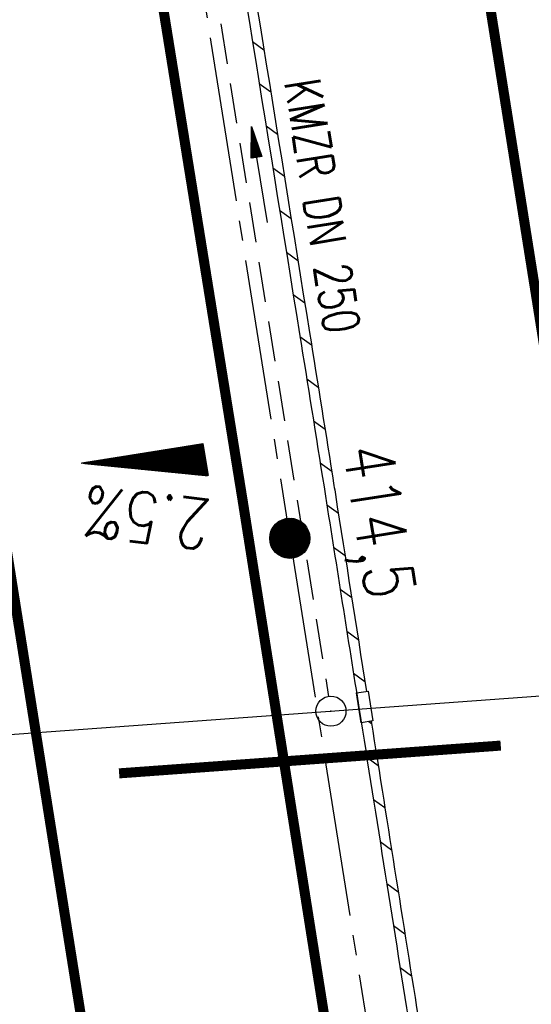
# Model space of a CAD drawing. Extents: x 447426 to 448116, y 440349 to 441552.
# Tile 38 of 96: x 447802 to 447828, y 440846 to 440895. Entities that reach past the tile are written whole.
import ezdxf
from ezdxf.enums import TextEntityAlignment as Align

# ---------------------------------------------------------------- set-up
doc = ezdxf.new("R2010")
doc.units = 0
doc.header["$LTSCALE"] = 2
doc.header["$MEASUREMENT"] = 0
for name, pattern in [('ACHSE', [5.5, 4, -0.5, 0.5, -0.5]), ('AUSGEZOGEN', [0]), ('GEMEINDE', [3.5, 2, -0.5, 0.5, -0.5]), ('GESTRICH-X2', [1.5, 1, -0.5])]:
    doc.linetypes.add(name, pattern=pattern)
doc.layers.get('0').update_dxf_attribs({"linetype": 'AUSGEZOGEN'})
for name, color, linetype in [('208-GEMEINGRZ', 7, 'GEMEINDE'), ('208-GRENZL-BAB', 7, 'AUSGEZOGEN'), ('ACHSETOP', 250, 'ACHSE'), ('FBRTOP', 250, 'AUSGEZOGEN'), ('GEF', 1, 'AUSGEZOGEN'), ('HEKT_B', 250, 'CONTINUOUS'), ('KANAL', 7, 'GESTRICH-X2'), ('PFEIL', 7, 'CONTINUOUS'), ('PFEILTOP', 200, 'AUSGEZOGEN'), ('SCHLITZRINNE', 200, 'AUSGEZOGEN'), ('SCHSYMBOL', 200, 'AUSGEZOGEN'), ('TEXTO', 4, 'CONTINUOUS')]:
    doc.layers.add(name, color=color, linetype=linetype)
doc.styles.add('ROMANS', font='romans.shx', dxfattribs={"width": 0.8})

# ---------------------------------------------------------------- blocks, each defined once
blk = doc.blocks.new('*X15')
at = {"color": 0}
for p, q in [((212.234, 257.394), (213.242, 258.402)), ((212.236, 257.466), (213.169, 258.4)), ((212.237, 257.326), (213.31, 258.399)), ((212.244, 257.262), (213.373, 258.392)), ((212.244, 257.545), (213.09, 258.391)), ((212.254, 257.202), (213.434, 258.381)), ((212.261, 257.633), (213.003, 258.375)), ((212.268, 257.145), (213.491, 258.368)), ((212.284, 257.09), (213.545, 258.351)), ((212.29, 257.732), (212.903, 258.346)), ((212.303, 257.038), (213.597, 258.333)), ((212.324, 256.988), (213.647, 258.312)), ((212.343, 257.856), (212.779, 258.293)), ((212.347, 256.941), (213.694, 258.288)), ((212.372, 256.895), (213.74, 258.263)), ((212.399, 256.852), (213.783, 258.236)), ((212.428, 256.81), (213.825, 258.207)), ((212.459, 256.77), (213.865, 258.176)), ((212.492, 256.732), (213.903, 258.143)), ((212.526, 256.696), (213.939, 258.109)), ((212.563, 256.662), (213.974, 258.073)), ((212.601, 256.629), (214.006, 258.035)), ((212.64, 256.598), (214.037, 257.995)), ((212.682, 256.569), (214.066, 257.953)), ((212.726, 256.542), (214.093, 257.91)), ((212.771, 256.517), (214.119, 257.864)), ((212.819, 256.493), (214.142, 257.817)), ((212.868, 256.472), (214.163, 257.767)), ((212.92, 256.454), (214.182, 257.715)), ((212.975, 256.437), (214.198, 257.661)), ((213.032, 256.424), (214.211, 257.603)), ((213.092, 256.414), (214.222, 257.543)), ((213.156, 256.407), (214.229, 257.479)), ((213.224, 256.404), (214.232, 257.412)), ((213.296, 256.406), (214.23, 257.339)), ((213.375, 256.414), (214.222, 257.26)), ((213.463, 256.43), (214.205, 257.173)), ((213.563, 256.46), (214.176, 257.073)), ((213.686, 256.512), (214.123, 256.949))]:
    blk.add_line(p, q, dxfattribs=at)
blk = doc.blocks.new('SRMAST2')
at = {"color": 0}
blk.add_circle((0, 0), 0.999, dxfattribs=at)
blk.add_point((0, 0), dxfattribs=at)
blk.add_blockref('*X15', (-213.233, -257.403))
blk = doc.blocks.new('*X13')
at = {"color": 0}
for p, q in [((725.827, 193.844), (727.436, 195.453)), ((725.827, 193.853), (727.427, 195.453)), ((725.827, 193.861), (727.418, 195.453)), ((725.827, 193.87), (727.409, 195.453)), ((725.827, 193.879), (727.401, 195.453)), ((725.827, 193.888), (727.392, 195.453)), ((725.827, 193.897), (727.383, 195.453)), ((725.827, 193.906), (727.374, 195.453)), ((725.827, 193.914), (727.365, 195.453)), ((725.827, 193.923), (727.356, 195.453)), ((725.827, 193.932), (727.347, 195.453)), ((725.827, 193.941), (727.339, 195.453)), ((725.827, 193.95), (727.33, 195.453)), ((725.827, 193.959), (727.321, 195.453)), ((725.827, 193.967), (727.312, 195.453)), ((725.827, 193.976), (727.303, 195.453)), ((725.827, 193.985), (727.294, 195.453)), ((725.827, 193.994), (727.286, 195.453)), ((725.827, 194.003), (727.277, 195.453)), ((725.827, 194.012), (727.268, 195.453)), ((725.827, 194.02), (727.259, 195.453)), ((725.827, 194.029), (727.25, 195.453)), ((725.827, 194.038), (727.241, 195.453)), ((725.827, 194.047), (727.233, 195.453)), ((725.827, 194.056), (727.224, 195.453)), ((725.827, 194.065), (727.215, 195.453)), ((725.827, 194.073), (727.206, 195.453)), ((725.827, 194.082), (727.197, 195.453)), ((725.827, 194.091), (727.188, 195.453)), ((725.827, 194.1), (727.18, 195.453)), ((725.827, 194.109), (727.171, 195.453)), ((725.827, 194.118), (727.162, 195.453)), ((725.827, 194.127), (727.153, 195.453)), ((725.827, 194.135), (727.144, 195.453)), ((725.827, 194.144), (727.135, 195.453)), ((725.827, 194.153), (727.127, 195.453)), ((725.827, 194.162), (727.118, 195.453)), ((725.827, 194.171), (727.109, 195.453)), ((725.827, 194.18), (727.1, 195.453)), ((725.827, 194.188), (727.091, 195.453)), ((725.827, 194.197), (727.082, 195.453)), ((725.827, 194.206), (727.073, 195.453)), ((725.827, 194.215), (727.065, 195.453)), ((725.827, 194.224), (727.056, 195.453)), ((725.827, 194.233), (727.047, 195.453)), ((725.827, 194.241), (727.038, 195.453)), ((725.827, 194.25), (727.029, 195.453)), ((725.827, 194.259), (727.02, 195.453)), ((725.827, 194.268), (727.012, 195.453)), ((725.827, 194.277), (727.003, 195.453)), ((725.827, 194.286), (726.994, 195.453)), ((725.827, 194.294), (726.985, 195.453)), ((725.827, 194.303), (726.976, 195.453)), ((725.827, 194.312), (726.967, 195.453)), ((725.827, 194.321), (726.959, 195.453)), ((725.827, 194.33), (726.95, 195.453)), ((725.827, 194.339), (726.941, 195.453)), ((725.827, 194.348), (726.932, 195.453)), ((725.827, 194.356), (726.923, 195.453)), ((725.827, 194.365), (726.914, 195.453)), ((725.827, 194.374), (726.906, 195.453)), ((725.827, 194.383), (726.897, 195.453)), ((725.827, 194.392), (726.888, 195.453)), ((725.827, 194.401), (726.879, 195.453)), ((725.827, 194.409), (726.87, 195.453)), ((725.827, 194.418), (726.861, 195.453)), ((725.827, 194.427), (726.853, 195.453)), ((725.827, 194.436), (726.844, 195.453)), ((725.827, 194.445), (726.835, 195.453)), ((725.827, 194.454), (726.826, 195.453)), ((725.827, 194.462), (726.817, 195.453)), ((725.827, 194.471), (726.808, 195.453)), ((725.827, 194.48), (726.799, 195.453)), ((725.827, 194.489), (726.791, 195.453)), ((725.827, 194.498), (726.782, 195.453)), ((725.827, 194.507), (726.773, 195.453)), ((725.827, 194.515), (726.764, 195.453)), ((725.827, 194.524), (726.755, 195.453)), ((725.827, 194.533), (726.746, 195.453)), ((725.827, 194.542), (726.738, 195.453)), ((725.827, 194.551), (726.729, 195.453)), ((725.827, 194.56), (726.72, 195.453)), ((725.827, 194.568), (726.711, 195.453)), ((725.827, 194.577), (726.702, 195.453)), ((725.827, 194.586), (726.693, 195.453)), ((725.827, 194.595), (726.685, 195.453)), ((725.827, 194.604), (726.676, 195.453)), ((725.827, 194.613), (726.667, 195.453)), ((725.827, 194.622), (726.658, 195.453)), ((725.827, 194.63), (726.649, 195.453)), ((725.827, 194.639), (726.64, 195.453)), ((725.827, 194.648), (726.632, 195.453)), ((725.827, 194.657), (726.623, 195.453)), ((725.827, 194.666), (726.614, 195.453)), ((725.827, 194.675), (726.605, 195.453)), ((725.827, 194.683), (726.596, 195.453)), ((725.827, 194.692), (726.587, 195.453)), ((725.827, 194.701), (726.579, 195.453)), ((725.827, 194.71), (726.57, 195.453)), ((725.827, 194.719), (726.561, 195.453)), ((725.827, 194.728), (726.552, 195.453)), ((725.827, 194.736), (726.543, 195.453)), ((725.827, 194.745), (726.534, 195.453)), ((725.827, 194.754), (726.525, 195.453)), ((725.827, 194.763), (726.517, 195.453)), ((725.827, 194.772), (726.508, 195.453)), ((725.827, 194.781), (726.499, 195.453)), ((725.827, 194.789), (726.49, 195.453)), ((725.827, 194.798), (726.481, 195.453)), ((725.827, 194.807), (726.472, 195.453)), ((725.827, 194.816), (726.464, 195.453)), ((725.827, 194.825), (726.455, 195.453)), ((725.827, 194.834), (726.446, 195.453)), ((725.827, 194.842), (726.437, 195.453)), ((725.827, 194.851), (726.428, 195.453)), ((725.827, 194.86), (726.419, 195.453)), ((725.827, 194.869), (726.411, 195.453)), ((725.827, 194.878), (726.402, 195.453)), ((725.827, 194.887), (726.393, 195.453)), ((725.827, 194.896), (726.384, 195.453)), ((725.827, 194.904), (726.375, 195.453)), ((725.827, 194.913), (726.366, 195.453)), ((725.827, 194.922), (726.358, 195.453)), ((725.827, 194.931), (726.349, 195.453)), ((725.827, 194.94), (726.34, 195.453)), ((725.827, 194.949), (726.331, 195.453)), ((725.827, 194.957), (726.322, 195.453)), ((725.827, 194.966), (726.313, 195.453)), ((725.827, 194.975), (726.305, 195.453)), ((725.827, 194.984), (726.296, 195.453)), ((725.827, 194.993), (726.287, 195.453)), ((725.827, 195.002), (726.278, 195.453)), ((725.827, 195.01), (726.269, 195.453)), ((725.827, 195.019), (726.26, 195.453)), ((725.827, 195.028), (726.251, 195.453)), ((725.827, 195.037), (726.243, 195.453)), ((725.827, 195.046), (726.234, 195.453)), ((725.827, 195.055), (726.225, 195.453)), ((725.827, 195.063), (726.216, 195.453)), ((725.827, 195.072), (726.207, 195.453)), ((725.827, 195.081), (726.198, 195.453)), ((725.827, 195.09), (726.19, 195.453)), ((725.827, 195.099), (726.181, 195.453)), ((725.827, 195.108), (726.172, 195.453)), ((725.827, 195.116), (726.163, 195.453)), ((725.827, 195.125), (726.154, 195.453)), ((725.827, 195.134), (726.145, 195.453)), ((725.827, 195.143), (726.137, 195.453)), ((725.827, 195.152), (726.128, 195.453)), ((725.827, 195.161), (726.119, 195.453)), ((725.827, 195.17), (726.11, 195.453)), ((725.827, 195.178), (726.101, 195.453)), ((725.827, 195.187), (726.092, 195.453)), ((725.827, 195.196), (726.084, 195.453)), ((725.827, 195.205), (726.075, 195.453)), ((725.827, 195.214), (726.066, 195.453)), ((725.827, 195.223), (726.057, 195.453)), ((725.827, 195.231), (726.048, 195.453)), ((725.827, 195.24), (726.039, 195.453)), ((725.827, 195.249), (726.031, 195.453)), ((725.827, 195.258), (726.022, 195.453)), ((725.827, 195.267), (726.013, 195.453)), ((725.827, 195.276), (726.004, 195.453)), ((725.827, 195.284), (725.995, 195.453)), ((725.827, 195.293), (725.986, 195.453)), ((725.827, 195.302), (725.977, 195.453)), ((725.827, 195.311), (725.969, 195.453)), ((725.827, 195.32), (725.96, 195.453)), ((725.827, 195.329), (725.951, 195.453)), ((725.827, 195.337), (725.942, 195.453)), ((725.827, 195.346), (725.933, 195.453)), ((725.827, 195.355), (725.924, 195.453)), ((725.827, 195.364), (725.916, 195.453)), ((725.827, 195.373), (725.907, 195.453)), ((725.827, 195.382), (725.898, 195.453)), ((725.827, 195.39), (725.889, 195.453)), ((725.827, 195.399), (725.88, 195.453)), ((725.827, 195.408), (725.871, 195.453)), ((725.827, 195.417), (725.863, 195.453)), ((725.827, 195.426), (725.854, 195.453)), ((725.827, 195.435), (725.845, 195.453)), ((725.827, 195.444), (725.836, 195.453)), ((725.827, 193.826), (727.433, 195.433)), ((725.827, 193.817), (727.43, 195.421)), ((725.827, 193.808), (727.427, 195.409)), ((725.827, 193.799), (727.424, 195.397)), ((725.827, 193.791), (727.421, 195.385)), ((725.827, 193.782), (727.418, 195.373)), ((725.827, 193.773), (727.414, 195.361)), ((725.827, 193.764), (727.411, 195.349)), ((725.827, 193.755), (727.408, 195.337)), ((725.827, 193.746), (727.405, 195.325)), ((725.827, 193.738), (727.402, 195.313)), ((725.827, 193.729), (727.399, 195.301)), ((725.827, 193.72), (727.395, 195.289)), ((725.827, 193.711), (727.392, 195.277)), ((725.827, 193.702), (727.389, 195.265)), ((725.827, 193.693), (727.386, 195.253)), ((725.827, 193.685), (727.383, 195.241)), ((725.827, 193.676), (727.38, 195.229)), ((725.827, 193.667), (727.377, 195.217)), ((725.827, 193.658), (727.373, 195.205)), ((725.827, 193.649), (727.37, 195.193)), ((725.827, 193.64), (727.367, 195.181)), ((725.827, 193.632), (727.364, 195.169)), ((725.827, 193.623), (727.361, 195.157)), ((725.827, 193.614), (727.358, 195.145)), ((725.827, 193.605), (727.354, 195.133)), ((725.827, 193.596), (727.351, 195.121)), ((725.827, 193.587), (727.348, 195.109)), ((725.827, 193.579), (727.345, 195.097)), ((725.827, 193.57), (727.342, 195.085)), ((725.827, 193.561), (727.339, 195.073)), ((725.827, 193.552), (727.336, 195.061)), ((725.827, 193.543), (727.332, 195.049)), ((725.827, 193.534), (727.329, 195.037)), ((725.827, 193.525), (727.326, 195.025)), ((725.827, 193.517), (727.323, 195.013)), ((725.827, 193.508), (727.32, 195.001)), ((725.827, 193.499), (727.317, 194.989)), ((725.827, 193.49), (727.313, 194.977)), ((725.827, 193.481), (727.31, 194.965)), ((725.827, 193.472), (727.307, 194.953)), ((725.827, 193.464), (727.304, 194.941)), ((725.827, 193.455), (727.301, 194.929)), ((725.827, 193.446), (727.298, 194.917)), ((725.827, 193.437), (727.295, 194.905)), ((725.827, 193.428), (727.291, 194.893)), ((725.827, 193.419), (727.288, 194.881)), ((725.827, 193.411), (727.285, 194.869)), ((725.827, 193.402), (727.282, 194.857)), ((725.827, 193.393), (727.279, 194.845)), ((725.827, 193.384), (727.276, 194.833)), ((725.827, 193.375), (727.272, 194.821)), ((725.827, 193.366), (727.269, 194.809)), ((725.827, 193.358), (727.266, 194.797)), ((725.827, 193.349), (727.263, 194.785)), ((725.827, 193.34), (727.26, 194.773)), ((725.827, 193.331), (727.257, 194.761)), ((725.827, 193.322), (727.254, 194.749)), ((725.827, 193.313), (727.25, 194.737)), ((725.827, 193.305), (727.247, 194.725)), ((725.827, 193.296), (727.244, 194.713)), ((725.827, 193.287), (727.241, 194.701)), ((725.827, 193.278), (727.238, 194.689)), ((725.827, 193.269), (727.235, 194.677)), ((725.827, 193.26), (727.231, 194.665)), ((725.827, 193.251), (727.228, 194.653)), ((725.827, 193.243), (727.225, 194.641)), ((725.827, 193.234), (727.222, 194.629)), ((725.827, 193.225), (727.219, 194.617)), ((725.827, 193.216), (727.216, 194.605)), ((725.827, 193.207), (727.213, 194.593)), ((725.827, 193.198), (727.209, 194.581)), ((725.827, 193.19), (727.206, 194.569)), ((725.827, 193.181), (727.203, 194.557)), ((725.827, 193.172), (727.2, 194.545)), ((725.827, 193.163), (727.197, 194.533)), ((725.827, 193.154), (727.194, 194.521)), ((725.827, 193.145), (727.19, 194.509)), ((725.827, 193.137), (727.187, 194.497)), ((725.827, 193.128), (727.184, 194.485)), ((725.827, 193.119), (727.181, 194.473)), ((725.827, 193.11), (727.178, 194.461)), ((725.827, 193.101), (727.175, 194.449)), ((725.827, 193.092), (727.172, 194.437)), ((725.827, 193.084), (727.168, 194.425)), ((725.827, 193.075), (727.165, 194.413)), ((725.827, 193.066), (727.162, 194.401)), ((725.827, 193.057), (727.159, 194.389)), ((725.827, 193.048), (727.156, 194.377)), ((725.827, 193.039), (727.153, 194.365)), ((725.827, 193.031), (727.149, 194.353)), ((725.827, 193.022), (727.146, 194.341)), ((725.827, 193.013), (727.143, 194.329)), ((725.827, 193.004), (727.14, 194.317)), ((725.827, 192.995), (727.137, 194.305)), ((725.827, 192.986), (727.134, 194.293)), ((725.827, 192.977), (727.131, 194.281)), ((725.827, 192.969), (727.127, 194.269)), ((725.827, 192.96), (727.124, 194.257)), ((725.827, 192.951), (727.121, 194.245)), ((725.827, 192.942), (727.118, 194.233)), ((725.827, 192.933), (727.115, 194.221)), ((725.827, 192.924), (727.112, 194.209)), ((725.827, 192.916), (727.108, 194.197)), ((725.827, 192.907), (727.105, 194.185)), ((725.827, 192.898), (727.102, 194.173)), ((725.827, 192.889), (727.099, 194.161)), ((725.827, 192.88), (727.096, 194.15)), ((725.827, 192.871), (727.093, 194.138)), ((725.827, 192.863), (727.09, 194.126)), ((725.827, 192.854), (727.086, 194.114)), ((725.827, 192.845), (727.083, 194.102)), ((725.827, 192.836), (727.08, 194.09)), ((725.827, 192.827), (727.077, 194.078)), ((725.827, 192.818), (727.074, 194.066)), ((725.827, 192.81), (727.071, 194.054)), ((725.827, 192.801), (727.068, 194.042)), ((725.827, 192.792), (727.064, 194.03)), ((725.827, 192.783), (727.061, 194.018)), ((725.827, 192.774), (727.058, 194.006)), ((725.827, 192.765), (727.055, 193.994)), ((725.827, 192.757), (727.052, 193.982)), ((725.827, 192.748), (727.049, 193.97)), ((725.827, 192.739), (727.045, 193.958)), ((725.827, 192.73), (727.042, 193.946)), ((725.827, 192.721), (727.039, 193.934)), ((725.827, 192.712), (727.036, 193.922)), ((725.827, 192.703), (727.033, 193.91)), ((725.827, 192.695), (727.03, 193.898)), ((725.827, 192.686), (727.027, 193.886)), ((725.827, 192.677), (727.023, 193.874)), ((725.827, 192.668), (727.02, 193.862)), ((725.827, 192.659), (727.017, 193.85)), ((725.827, 192.65), (727.014, 193.838)), ((725.827, 192.642), (727.011, 193.826)), ((725.827, 192.633), (727.008, 193.814)), ((725.827, 192.624), (727.004, 193.802)), ((725.827, 192.615), (727.001, 193.79)), ((725.827, 192.606), (726.998, 193.778)), ((725.827, 192.597), (726.995, 193.766)), ((725.827, 192.589), (726.992, 193.754)), ((725.827, 192.58), (726.989, 193.742)), ((725.827, 192.571), (726.986, 193.73)), ((725.827, 192.562), (726.982, 193.718)), ((725.827, 192.553), (726.979, 193.706)), ((725.827, 192.544), (726.976, 193.694)), ((725.827, 192.536), (726.973, 193.682)), ((725.827, 192.527), (726.97, 193.67)), ((725.827, 192.518), (726.967, 193.658)), ((725.827, 192.509), (726.963, 193.646)), ((725.827, 192.5), (726.96, 193.634)), ((725.827, 192.491), (726.957, 193.622)), ((725.827, 192.483), (726.954, 193.61)), ((725.827, 192.474), (726.951, 193.598)), ((725.827, 192.465), (726.948, 193.586)), ((725.827, 192.456), (726.945, 193.574)), ((725.827, 192.447), (726.941, 193.562)), ((725.827, 192.438), (726.938, 193.55)), ((725.827, 192.429), (726.935, 193.538)), ((725.827, 192.421), (726.932, 193.526)), ((725.827, 192.412), (726.929, 193.514)), ((725.827, 192.403), (726.926, 193.502)), ((725.827, 192.394), (726.922, 193.49)), ((725.827, 192.385), (726.919, 193.478)), ((725.827, 192.376), (726.916, 193.466)), ((725.827, 192.368), (726.913, 193.454)), ((725.827, 192.359), (726.91, 193.442)), ((725.827, 192.35), (726.907, 193.43)), ((725.827, 192.341), (726.904, 193.418)), ((725.827, 192.332), (726.9, 193.406)), ((725.827, 192.323), (726.897, 193.394)), ((725.827, 192.315), (726.894, 193.382)), ((725.827, 192.306), (726.891, 193.37)), ((725.827, 192.297), (726.888, 193.358)), ((725.827, 192.288), (726.885, 193.346)), ((725.827, 192.279), (726.881, 193.334)), ((725.827, 192.27), (726.878, 193.322)), ((725.827, 192.262), (726.875, 193.31)), ((725.827, 192.253), (726.872, 193.298)), ((725.827, 192.244), (726.869, 193.286)), ((725.827, 192.235), (726.866, 193.274)), ((725.827, 192.226), (726.863, 193.262)), ((725.827, 192.217), (726.859, 193.25)), ((725.827, 192.209), (726.856, 193.238)), ((725.827, 192.2), (726.853, 193.226)), ((725.827, 192.191), (726.85, 193.214)), ((725.827, 192.182), (726.847, 193.202)), ((725.827, 192.173), (726.844, 193.19)), ((725.827, 192.164), (726.84, 193.178)), ((725.827, 192.155), (726.837, 193.166)), ((725.827, 192.147), (726.834, 193.154)), ((725.827, 192.138), (726.831, 193.142)), ((725.827, 192.129), (726.828, 193.13)), ((725.827, 192.12), (726.825, 193.118)), ((725.827, 192.111), (726.822, 193.106)), ((725.827, 192.102), (726.818, 193.094)), ((725.827, 192.094), (726.815, 193.082)), ((725.827, 192.085), (726.812, 193.07)), ((725.827, 192.076), (726.809, 193.058)), ((725.827, 192.067), (726.806, 193.046)), ((725.827, 192.058), (726.803, 193.034)), ((725.827, 192.049), (726.799, 193.022)), ((725.827, 192.041), (726.796, 193.01)), ((725.827, 192.032), (726.793, 192.998)), ((725.827, 192.023), (726.79, 192.986)), ((725.827, 192.014), (726.787, 192.974)), ((725.827, 192.005), (726.784, 192.962)), ((725.827, 191.996), (726.781, 192.95)), ((725.827, 191.988), (726.777, 192.938)), ((725.827, 191.979), (726.774, 192.926)), ((725.827, 191.97), (726.771, 192.914)), ((725.827, 191.961), (726.768, 192.902)), ((725.827, 191.952), (726.765, 192.89)), ((725.827, 191.943), (726.762, 192.878)), ((725.827, 191.935), (726.758, 192.866)), ((725.827, 191.926), (726.755, 192.854)), ((725.827, 191.917), (726.752, 192.842)), ((725.827, 191.908), (726.749, 192.83)), ((725.827, 191.899), (726.746, 192.818)), ((725.827, 191.89), (726.743, 192.806)), ((725.827, 191.881), (726.74, 192.794)), ((725.827, 191.873), (726.736, 192.782)), ((725.827, 191.864), (726.733, 192.77)), ((725.827, 191.855), (726.73, 192.758)), ((725.827, 191.846), (726.727, 192.746)), ((725.827, 191.837), (726.724, 192.734)), ((725.827, 191.828), (726.721, 192.722)), ((725.827, 191.82), (726.717, 192.71)), ((725.827, 191.811), (726.714, 192.698)), ((725.827, 191.802), (726.711, 192.686)), ((725.827, 191.793), (726.708, 192.674)), ((725.827, 191.784), (726.705, 192.662)), ((725.827, 191.775), (726.702, 192.65)), ((725.827, 191.767), (726.699, 192.639)), ((725.827, 191.758), (726.695, 192.627)), ((725.827, 191.749), (726.692, 192.615)), ((725.827, 191.74), (726.689, 192.603)), ((725.827, 191.731), (726.686, 192.591)), ((725.827, 191.722), (726.683, 192.579)), ((725.827, 191.714), (726.68, 192.567)), ((725.827, 191.705), (726.677, 192.555)), ((725.827, 191.696), (726.673, 192.543)), ((725.827, 191.687), (726.67, 192.531)), ((725.827, 191.678), (726.667, 192.519)), ((725.827, 191.669), (726.664, 192.507)), ((725.827, 191.66), (726.661, 192.495)), ((725.827, 191.652), (726.658, 192.483)), ((725.827, 191.643), (726.654, 192.471)), ((725.827, 191.634), (726.651, 192.459)), ((725.827, 191.625), (726.648, 192.447)), ((725.827, 191.616), (726.645, 192.435)), ((725.827, 191.607), (726.642, 192.423)), ((725.827, 191.599), (726.639, 192.411)), ((725.827, 191.59), (726.636, 192.399)), ((725.827, 191.581), (726.632, 192.387)), ((725.827, 191.572), (726.629, 192.375)), ((725.827, 191.563), (726.626, 192.363)), ((725.827, 191.554), (726.623, 192.351)), ((725.827, 191.546), (726.62, 192.339)), ((725.827, 191.537), (726.617, 192.327)), ((725.827, 191.528), (726.613, 192.315)), ((725.827, 191.519), (726.61, 192.303)), ((725.827, 191.51), (726.607, 192.291)), ((725.827, 191.501), (726.604, 192.279)), ((725.827, 191.493), (726.601, 192.267)), ((725.827, 191.484), (726.598, 192.255)), ((725.827, 191.475), (726.595, 192.243)), ((725.827, 191.466), (726.591, 192.231)), ((725.827, 191.457), (726.588, 192.219)), ((725.827, 191.448), (726.585, 192.207)), ((725.827, 191.44), (726.582, 192.195)), ((725.827, 191.431), (726.579, 192.183)), ((725.827, 191.422), (726.576, 192.171)), ((725.827, 191.413), (726.572, 192.159)), ((725.827, 191.404), (726.569, 192.147)), ((725.827, 191.395), (726.566, 192.135)), ((725.827, 191.386), (726.563, 192.123)), ((725.827, 191.378), (726.56, 192.111)), ((725.827, 191.369), (726.557, 192.099)), ((725.827, 191.36), (726.554, 192.087)), ((725.827, 191.351), (726.55, 192.075)), ((725.827, 191.342), (726.547, 192.063)), ((725.827, 191.333), (726.544, 192.051)), ((725.827, 191.325), (726.541, 192.039)), ((725.827, 191.316), (726.538, 192.027)), ((725.827, 191.307), (726.535, 192.015)), ((725.827, 191.298), (726.531, 192.003)), ((725.827, 191.289), (726.528, 191.991)), ((725.827, 191.28), (726.525, 191.979)), ((725.827, 191.272), (726.522, 191.967)), ((725.827, 191.263), (726.519, 191.955)), ((725.827, 191.254), (726.516, 191.943)), ((725.827, 191.245), (726.513, 191.931)), ((725.827, 191.236), (726.509, 191.919)), ((725.827, 191.227), (726.506, 191.907)), ((725.827, 191.219), (726.503, 191.895)), ((725.827, 191.21), (726.5, 191.883)), ((725.827, 191.201), (726.497, 191.871)), ((725.827, 191.192), (726.494, 191.859)), ((725.827, 191.183), (726.49, 191.847)), ((725.827, 191.174), (726.487, 191.835)), ((725.827, 191.166), (726.484, 191.823)), ((725.827, 191.157), (726.481, 191.811)), ((725.827, 191.148), (726.478, 191.799)), ((725.827, 191.139), (726.475, 191.787)), ((725.827, 191.13), (726.472, 191.775)), ((725.827, 191.121), (726.468, 191.763)), ((725.827, 191.112), (726.465, 191.751)), ((725.827, 191.104), (726.462, 191.739)), ((725.827, 191.095), (726.459, 191.727)), ((725.827, 191.086), (726.456, 191.715)), ((725.827, 191.077), (726.453, 191.703)), ((725.827, 191.068), (726.449, 191.691)), ((725.827, 191.059), (726.446, 191.679)), ((725.827, 191.051), (726.443, 191.667)), ((725.827, 191.042), (726.44, 191.655)), ((725.827, 191.033), (726.437, 191.643)), ((725.827, 191.024), (726.434, 191.631)), ((725.827, 191.015), (726.431, 191.619)), ((725.827, 191.006), (726.427, 191.607)), ((725.827, 190.998), (726.424, 191.595)), ((725.827, 190.989), (726.421, 191.583)), ((725.827, 190.98), (726.418, 191.571)), ((725.827, 190.971), (726.415, 191.559)), ((725.827, 190.962), (726.412, 191.547)), ((725.827, 190.953), (726.408, 191.535)), ((725.827, 190.945), (726.405, 191.523)), ((725.827, 190.936), (726.402, 191.511)), ((725.827, 190.927), (726.399, 191.499)), ((725.827, 190.918), (726.396, 191.487)), ((725.827, 190.909), (726.393, 191.475)), ((725.827, 190.9), (726.39, 191.463)), ((725.827, 190.892), (726.386, 191.451)), ((725.827, 190.883), (726.383, 191.439)), ((725.827, 190.874), (726.38, 191.427)), ((725.827, 190.865), (726.377, 191.415)), ((725.827, 190.856), (726.374, 191.403)), ((725.827, 190.847), (726.371, 191.391)), ((725.827, 190.838), (726.367, 191.379)), ((725.827, 190.83), (726.364, 191.367)), ((725.827, 190.821), (726.361, 191.355)), ((725.827, 190.812), (726.358, 191.343)), ((725.827, 190.803), (726.355, 191.331)), ((725.827, 190.794), (726.352, 191.319)), ((725.827, 190.785), (726.349, 191.307)), ((725.827, 190.777), (726.345, 191.295)), ((725.827, 190.768), (726.342, 191.283)), ((725.827, 190.759), (726.339, 191.271)), ((725.827, 190.75), (726.336, 191.259)), ((725.827, 190.741), (726.333, 191.247)), ((725.827, 190.732), (726.33, 191.235)), ((725.827, 190.724), (726.326, 191.223)), ((725.827, 190.715), (726.323, 191.211)), ((725.827, 190.706), (726.32, 191.199)), ((725.827, 190.697), (726.317, 191.187)), ((725.827, 190.688), (726.314, 191.175)), ((725.827, 190.679), (726.311, 191.163)), ((725.827, 190.671), (726.308, 191.151)), ((725.827, 190.662), (726.304, 191.139)), ((725.827, 190.653), (726.301, 191.128)), ((725.827, 190.644), (726.298, 191.116)), ((725.827, 190.635), (726.295, 191.104)), ((725.827, 190.626), (726.292, 191.092)), ((725.827, 190.618), (726.289, 191.08)), ((725.827, 190.609), (726.286, 191.068)), ((725.827, 190.6), (726.282, 191.056)), ((725.827, 190.591), (726.279, 191.044)), ((725.827, 190.582), (726.276, 191.032)), ((725.827, 190.573), (726.273, 191.02)), ((725.827, 190.564), (726.27, 191.008)), ((725.827, 190.556), (726.267, 190.996)), ((725.827, 190.547), (726.263, 190.984)), ((725.827, 190.538), (726.26, 190.972)), ((725.827, 190.529), (726.257, 190.96)), ((725.827, 190.52), (726.254, 190.948)), ((725.827, 190.511), (726.251, 190.936)), ((725.827, 190.503), (726.248, 190.924)), ((725.827, 190.494), (726.245, 190.912)), ((725.827, 190.485), (726.241, 190.9)), ((725.827, 190.476), (726.238, 190.888)), ((725.827, 190.467), (726.235, 190.876)), ((725.827, 190.458), (726.232, 190.864)), ((725.827, 190.45), (726.229, 190.852)), ((725.827, 190.441), (726.226, 190.84)), ((725.827, 190.432), (726.222, 190.828)), ((725.827, 190.423), (726.219, 190.816)), ((725.827, 190.414), (726.216, 190.804)), ((725.827, 190.405), (726.213, 190.792)), ((725.827, 190.397), (726.21, 190.78)), ((725.827, 190.388), (726.207, 190.768)), ((725.827, 190.379), (726.204, 190.756)), ((725.827, 190.37), (726.2, 190.744)), ((725.827, 190.361), (726.197, 190.732)), ((725.827, 190.352), (726.194, 190.72)), ((725.827, 190.344), (726.191, 190.708)), ((725.827, 190.335), (726.188, 190.696)), ((725.827, 190.326), (726.185, 190.684)), ((725.827, 190.317), (726.181, 190.672)), ((725.827, 190.308), (726.178, 190.66)), ((725.827, 190.299), (726.175, 190.648)), ((725.827, 190.29), (726.172, 190.636)), ((725.827, 190.282), (726.169, 190.624)), ((725.827, 190.273), (726.166, 190.612)), ((725.827, 190.264), (726.163, 190.6)), ((725.827, 190.255), (726.159, 190.588)), ((725.827, 190.246), (726.156, 190.576)), ((725.827, 190.237), (726.153, 190.564)), ((725.827, 190.229), (726.15, 190.552)), ((725.827, 190.22), (726.147, 190.54)), ((725.827, 190.211), (726.144, 190.528)), ((725.827, 190.202), (726.14, 190.516)), ((725.827, 190.193), (726.137, 190.504)), ((725.827, 190.184), (726.134, 190.492)), ((725.827, 190.176), (726.131, 190.48)), ((725.827, 190.167), (726.128, 190.468)), ((725.827, 190.158), (726.125, 190.456)), ((725.827, 190.149), (726.122, 190.444)), ((725.827, 190.14), (726.118, 190.432)), ((725.827, 190.131), (726.115, 190.42)), ((725.827, 190.123), (726.112, 190.408)), ((725.827, 190.114), (726.109, 190.396)), ((725.827, 190.105), (726.106, 190.384)), ((725.827, 190.096), (726.103, 190.372)), ((725.827, 190.087), (726.099, 190.36)), ((725.827, 190.078), (726.096, 190.348)), ((725.827, 190.07), (726.093, 190.336)), ((725.827, 190.061), (726.09, 190.324)), ((725.827, 190.052), (726.087, 190.312)), ((725.827, 190.043), (726.084, 190.3)), ((725.827, 190.034), (726.081, 190.288)), ((725.827, 190.025), (726.077, 190.276)), ((725.827, 190.016), (726.074, 190.264)), ((725.827, 190.008), (726.071, 190.252)), ((725.827, 189.999), (726.068, 190.24)), ((725.827, 189.99), (726.065, 190.228)), ((725.827, 189.981), (726.062, 190.216)), ((725.827, 189.972), (726.058, 190.204)), ((725.827, 189.963), (726.055, 190.192)), ((725.827, 189.955), (726.052, 190.18)), ((725.827, 189.946), (726.049, 190.168)), ((725.827, 189.937), (726.046, 190.156)), ((725.827, 189.928), (726.043, 190.144)), ((725.827, 189.919), (726.04, 190.132)), ((725.827, 189.91), (726.036, 190.12)), ((725.827, 189.902), (726.033, 190.108)), ((725.827, 189.893), (726.03, 190.096)), ((725.827, 189.884), (726.027, 190.084)), ((725.827, 189.875), (726.024, 190.072)), ((725.827, 189.866), (726.021, 190.06)), ((725.827, 189.857), (726.017, 190.048)), ((725.827, 189.849), (726.014, 190.036)), ((725.827, 189.84), (726.011, 190.024)), ((725.827, 189.831), (726.008, 190.012)), ((725.827, 189.822), (726.005, 190)), ((725.827, 189.813), (726.002, 189.988)), ((725.827, 189.804), (725.999, 189.976)), ((725.827, 189.796), (725.995, 189.964)), ((725.827, 189.787), (725.992, 189.952)), ((725.827, 189.778), (725.989, 189.94)), ((725.827, 189.769), (725.986, 189.928)), ((725.827, 189.76), (725.983, 189.916)), ((725.827, 189.751), (725.98, 189.904)), ((725.827, 189.742), (725.976, 189.892)), ((725.827, 189.734), (725.973, 189.88)), ((725.827, 189.725), (725.97, 189.868)), ((725.827, 189.716), (725.967, 189.856)), ((725.827, 189.707), (725.964, 189.844)), ((725.827, 189.698), (725.961, 189.832)), ((725.827, 189.689), (725.958, 189.82)), ((725.827, 189.681), (725.954, 189.808)), ((725.827, 189.672), (725.951, 189.796)), ((725.827, 189.663), (725.948, 189.784)), ((725.827, 189.654), (725.945, 189.772)), ((725.827, 189.645), (725.942, 189.76)), ((725.827, 189.636), (725.939, 189.748)), ((725.827, 189.628), (725.935, 189.736)), ((725.827, 189.619), (725.932, 189.724)), ((725.827, 189.61), (725.929, 189.712)), ((725.827, 189.601), (725.926, 189.7)), ((725.827, 189.592), (725.923, 189.688)), ((725.827, 189.583), (725.92, 189.676)), ((725.827, 189.575), (725.917, 189.664)), ((725.827, 189.566), (725.913, 189.652)), ((725.827, 189.557), (725.91, 189.64)), ((725.827, 189.548), (725.907, 189.628)), ((725.827, 189.539), (725.904, 189.616)), ((725.827, 189.53), (725.901, 189.605)), ((725.827, 189.521), (725.898, 189.593)), ((725.827, 189.513), (725.895, 189.581)), ((725.827, 189.504), (725.891, 189.569)), ((725.827, 189.495), (725.888, 189.557)), ((725.827, 189.486), (725.885, 189.545)), ((725.827, 189.477), (725.882, 189.533)), ((725.827, 189.468), (725.879, 189.521)), ((725.827, 189.46), (725.876, 189.509)), ((725.827, 189.451), (725.872, 189.497)), ((725.827, 189.442), (725.869, 189.485)), ((725.827, 189.433), (725.866, 189.473)), ((725.827, 189.424), (725.863, 189.461)), ((725.827, 189.415), (725.86, 189.449)), ((725.827, 189.407), (725.857, 189.437)), ((725.827, 189.398), (725.854, 189.425)), ((725.827, 189.389), (725.85, 189.413)), ((725.827, 189.38), (725.847, 189.401)), ((725.827, 189.371), (725.844, 189.389)), ((725.827, 189.362), (725.841, 189.377)), ((725.827, 189.354), (725.838, 189.365)), ((725.827, 189.345), (725.835, 189.353)), ((725.827, 189.336), (725.831, 189.341))]:
    blk.add_line(p, q, dxfattribs=at)
blk = doc.blocks.new('GEF')
at = {"color": 0}
for p, q in [((0.01, 0.018), (0.01, 6.148)), ((1.622, 6.148), (0.01, 0.018)), ((0.01, 6.148), (1.622, 6.148))]:
    blk.add_line(p, q, dxfattribs=at)
blk.add_blockref('*X13', (-725.817, -189.305), dxfattribs=at)
blk = doc.blocks.new('GST')
at = {"color": 0}
blk.add_circle((0, 0), 0.75, dxfattribs=at)
blk.add_point((0, 0), dxfattribs=at)
blk = doc.blocks.new('PFEIL2')
at = {"color": 0}
for p, q in [((0.88, 0.002), (-2.401, -0.012)), ((0.881, -0.271), (0.879, 0.276)), ((0.879, 0.276), (2.429, 0.009)), ((0.911, 0.27), (0.879, 0.265)), ((0.965, 0.261), (0.879, 0.246)), ((1.019, 0.252), (0.879, 0.228)), ((1.073, 0.242), (0.879, 0.209)), ((1.127, 0.233), (0.879, 0.191)), ((1.181, 0.224), (0.879, 0.172)), ((1.235, 0.214), (0.879, 0.154)), ((1.289, 0.205), (0.879, 0.135)), ((1.343, 0.196), (0.879, 0.117)), ((1.397, 0.187), (0.879, 0.098)), ((1.451, 0.177), (0.879, 0.08)), ((1.505, 0.168), (0.879, 0.061)), ((1.559, 0.159), (0.88, 0.043)), ((1.613, 0.149), (0.88, 0.024)), ((1.668, 0.14), (0.88, 0.006)), ((1.722, 0.131), (0.88, -0.013)), ((1.776, 0.121), (0.88, -0.031)), ((1.83, 0.112), (0.88, -0.05)), ((1.884, 0.103), (0.88, -0.068)), ((1.938, 0.094), (0.88, -0.087)), ((1.992, 0.084), (0.88, -0.105)), ((2.046, 0.075), (0.88, -0.124)), ((2.1, 0.066), (0.88, -0.142)), ((2.154, 0.056), (0.88, -0.161)), ((2.208, 0.047), (0.88, -0.179)), ((2.262, 0.038), (0.881, -0.198)), ((2.316, 0.029), (0.881, -0.216)), ((2.37, 0.019), (0.881, -0.235)), ((2.424, 0.01), (0.881, -0.253)), ((2.429, 0.009), (0.881, -0.271))]:
    blk.add_line(p, q, dxfattribs=at)

msp = doc.modelspace()

# ---------------------------------------------------------------- hatches: boundary and pattern name
at = {"layer": 'PFEILTOP'}
h = msp.add_hatch(dxfattribs=at)
h.set_pattern_fill('_USER', color=256, scale=1.5, angle=45, style=0, pattern_type=0)
h.set_pattern_definition([(330.0705, (447756.0982, 441019.2997), (0.7484, 1.29996), [])])
edge = h.paths.add_edge_path()
edge.add_arc((447777.419, 441030.699), 25.153, 166.2061, 173.0821)
edge.add_arc((447758.624, 441032.98), 6.22, 173.0821, 187.2897)
edge.add_arc((447882.798, 441048.864), 131.406, 187.28973, 189.20506)
edge.add_arc((447769.02, 441030.426), 16.144, 189.2051, 194.732)
edge.add_arc((449313.88, 441436.633), 1613.516, 194.731953, 195.028164)
edge.add_arc((453710.748, 442617.087), 6166.089, 195.0281645, 195.1796752)
edge.add_arc((456083.849, 443260.941), 8624.982, 195.1796752, 195.2931305)
edge.add_arc((441467.14, 439264.145), 6528.32, 15.1627295, 15.2931305, ccw=False)
edge.add_arc((446638.849, 440665.655), 1170.074, 13.669505, 15.162729, ccw=False)
edge.add_arc((447383.262, 440846.704), 403.961, 11.12885, 13.6695, ccw=False)
edge.add_arc((445196.464, 440416.527), 2632.668, 10.78341, 11.128855, ccw=False)
edge.add_arc((443527.347, 440098.627), 4331.789, 10.514098, 10.78341, ccw=False)
edge.add_arc((419448.534, 435629.754), 28821.788, 10.4886741, 10.5140985, ccw=False)
edge.add_arc((501532.893, 450826.408), 54657.432, 190.4886741, 190.507137)
edge.add_arc((449026.512, 441088.16), 1255.62, 190.507137, 190.68743)
edge.add_arc((468808.147, 444821.445), 21386.455, 190.6874301, 190.7311091)
edge.add_arc((447821.701, 440844.212), 26.461, 190.7311, 200.6343)
edge.add_arc((447930.721, 440885.264), 142.955, 200.6343, 204.86431)
edge.add_arc((447777.419, 441030.699), 24.353, 166.2061, 173.0821)
edge.add_arc((447758.624, 441032.98), 5.42, 173.0821, 187.2897)
edge.add_arc((447882.798, 441048.864), 130.606, 187.28973, 189.20506)
edge.add_arc((447769.02, 441030.426), 15.344, 189.2051, 194.732)
edge.add_arc((449313.88, 441436.633), 1612.716, 194.731953, 195.028164)
edge.add_arc((453710.748, 442617.087), 6165.289, 195.0281645, 195.1796752)
edge.add_arc((456083.849, 443260.941), 8624.182, 195.1796752, 195.2931305)
edge.add_arc((441467.14, 439264.145), 6529.12, 15.1627295, 15.2931305, ccw=False)
edge.add_arc((446638.849, 440665.655), 1170.874, 13.669505, 15.162729, ccw=False)
edge.add_arc((447383.262, 440846.704), 404.761, 11.12885, 13.6695, ccw=False)
edge.add_line((447752.992, 441036.696), (447753.768, 441036.506))
h = msp.add_hatch(dxfattribs=at)
h.set_pattern_fill('_USER', color=256, scale=1.5, angle=45, style=0, pattern_type=0)
h.set_pattern_definition([(325.5891, (447783.1063, 440910.9329), (0.847686, 1.237509), [])])
edge = h.paths.add_edge_path()
edge.add_arc((445196.464, 440416.527), 2633.468, 10.78341, 11.128855, ccw=False)
edge.add_arc((443527.347, 440098.627), 4332.589, 10.514098, 10.78341, ccw=False)
edge.add_arc((419448.534, 435629.754), 28822.588, 10.4886741, 10.5140985, ccw=False)
edge.add_arc((501532.893, 450826.408), 54656.632, 190.4886741, 190.507137)
edge.add_arc((449026.512, 441088.16), 1254.82, 190.507137, 190.68743)
edge.add_arc((468808.147, 444821.445), 21385.655, 190.6874301, 190.7311091)
edge.add_arc((447821.701, 440844.212), 25.661, 190.7311, 200.6343)
edge.add_arc((447930.721, 440885.264), 142.155, 200.6343, 204.86431)
edge.add_arc((447777.419, 441030.699), 25.153, 166.2061, 173.0821)
edge.add_arc((447758.624, 441032.98), 6.22, 173.0821, 187.2897)
edge.add_arc((447882.798, 441048.864), 131.406, 187.28973, 189.20506)
edge.add_arc((447769.02, 441030.426), 16.144, 189.2051, 194.732)
edge.add_arc((449313.88, 441436.633), 1613.516, 194.731953, 195.028164)
edge.add_arc((453710.748, 442617.087), 6166.089, 195.0281645, 195.1796752)
edge.add_arc((456083.849, 443260.941), 8624.982, 195.1796752, 195.2931305)
edge.add_arc((441467.14, 439264.145), 6528.32, 15.1627295, 15.2931305, ccw=False)
edge.add_arc((446638.849, 440665.655), 1170.074, 13.669505, 15.162729, ccw=False)
edge.add_arc((447383.262, 440846.704), 403.961, 11.12885, 13.6695, ccw=False)
edge.add_arc((445196.464, 440416.527), 2632.668, 10.78341, 11.128855, ccw=False)
edge.add_arc((443527.347, 440098.627), 4331.789, 10.514098, 10.78341, ccw=False)
edge.add_arc((419448.534, 435629.754), 28821.788, 10.4886741, 10.5140985, ccw=False)
edge.add_arc((501532.893, 450826.408), 54657.432, 190.4886741, 190.507137)
edge.add_arc((449026.512, 441088.16), 1255.62, 190.507137, 190.68743)
edge.add_arc((468808.147, 444821.445), 21386.455, 190.6874301, 190.7311091)
edge.add_arc((447821.701, 440844.212), 26.461, 190.7311, 200.6343)
edge.add_arc((447930.721, 440885.264), 142.955, 200.6343, 204.86431)
edge.add_line((447801.017, 440825.156), (447801.743, 440825.492))

# ---------------------------------------------------------------- linework, layer by layer
at = {"layer": '208-GEMEINGRZ', "const_width": 0.5, "flags": 128}
msp.add_lwpolyline([(447826.189, 440858.686), (447807.199, 440857.303)], dxfattribs=at)
at = {"layer": '208-GRENZL-BAB', "flags": 128}
msp.add_lwpolyline([(447853.192, 440862.965), (447786.728, 440858.124)], dxfattribs=at)
at = {"layer": 'ACHSETOP'}
msp.add_lwpolyline([(447712.307, 441280.452), (447720.757, 441256.924), (447728.915, 441233.292), (447736.778, 441209.561), (447744.346, 441185.734), (447751.617, 441161.815), (447758.59, 441137.808), (447765.265, 441113.715), (447771.64, 441089.542), (447777.713, 441065.291), (447783.485, 441040.967), (447788.955, 441016.572), (447794.121, 440992.112), (447798.982, 440967.589), (447803.539, 440943.008), (447807.789, 440918.373), (447810.001, 440904.772), (447811.764, 440893.69), (447815.693, 440869.001), (447819.621, 440844.312)], dxfattribs=at)
at = {"layer": 'FBRTOP', "const_width": 0.5}
for points in [[(447725.454, 441285.266), (447733.962, 441261.574), (447742.177, 441237.778), (447750.095, 441213.882), (447757.715, 441189.889), (447765.037, 441165.804), (447772.059, 441141.63), (447778.78, 441117.369), (447785.199, 441093.028), (447791.315, 441068.608), (447797.127, 441044.115), (447802.635, 441019.55), (447807.837, 440994.92), (447812.732, 440970.226), (447817.32, 440945.474), (447821.597, 440920.687), (447823.823, 440906.995), (447825.59, 440895.89), (447829.519, 440871.201), (447833.447, 440846.512), (447841.305, 440797.133)], [(447699.16, 441275.638), (447707.552, 441252.274), (447715.653, 441228.806), (447723.461, 441205.24), (447730.977, 441181.579), (447738.197, 441157.826), (447745.121, 441133.986), (447751.75, 441110.061), (447758.081, 441086.056), (447764.111, 441061.974), (447769.843, 441037.819), (447775.275, 441013.594), (447780.405, 440989.304), (447785.232, 440964.952), (447789.758, 440940.542), (447793.981, 440916.059), (447796.179, 440902.549), (447797.938, 440891.49), (447801.867, 440866.801), (447805.795, 440842.112)]]:
    msp.add_lwpolyline(points, dxfattribs=at)
at = {"layer": 'FBRTOP'}
msp.add_lwpolyline([(447814.853, 440976.115, 0.022266), (447815.678, 440970.791, -0.001548), (447818.161, 440957.627, -0.001755), (447820.274, 440946.003, -0.001362), (447822.904, 440930.997, -0.002085), (447824.555, 440921.183, -0.000319), (447826.189, 440911.179, -0.000861), (447826.785, 440907.472, -0.000007), (447827.669, 440901.916, 0.000025), (447828.553, 440896.361, 0.000001), (447830.517, 440884.017, -0.000012), (447832.482, 440871.673, -0.000008), (447834.446, 440859.328, 0.000008), (447836.41, 440846.983, 0.00001), (447840.339, 440822.294, -0.000008), (447844.268, 440797.605, -0.000005), (447850.16, 440760.57, 0.000007), (447856.053, 440723.536, 0.000001), (447863.91, 440674.157, -0.000001), (447871.768, 440624.779), (447883.554, 440550.71, -0.000005), (447893.375, 440488.987, 0.000006), (447903.196, 440427.263, 0.000001), (447907.593, 440399.628, -0.000001)], format="xyb", dxfattribs=at)
at = {"layer": 'FBRTOP', "const_width": 0.5, "flags": 128}
msp.add_lwpolyline([(447805.5, 440919.51), (447813.341, 440870.909), (447821.25, 440820.948), (447829.113, 440771.589), (447836.615, 440724.353), (447844.674, 440673.587), (447848.15, 440651.549)], dxfattribs=at)
at = {"layer": 'KANAL'}
msp.add_line((447809.875, 440909.406), (447817.625, 440861.125), dxfattribs=at)
at = {"layer": 'SCHLITZRINNE'}
for p, q in [((447813.834, 440893.725), (447814.407, 440893.309)), ((447814.172, 440891.627), (447814.745, 440891.211)), ((447814.51, 440889.529), (447815.083, 440889.113)), ((447814.848, 440887.431), (447815.422, 440887.015)), ((447815.186, 440885.333), (447815.759, 440884.917)), ((447815.524, 440883.235), (447816.097, 440882.819)), ((447815.862, 440881.137), (447816.435, 440880.722)), ((447816.199, 440879.04), (447816.773, 440878.624)), ((447816.536, 440876.943), (447817.109, 440876.527)), ((447816.872, 440874.847), (447817.444, 440874.432)), ((447817.205, 440872.752), (447817.778, 440872.337)), ((447817.537, 440870.659), (447818.109, 440870.244)), ((447817.868, 440868.566), (447818.439, 440868.152)), ((447818.198, 440866.474), (447818.77, 440866.06)), ((447818.528, 440864.382), (447819.1, 440863.967)), ((447818.859, 440862.289), (447819.43, 440861.875)), ((447819.189, 440860.197), (447819.189, 440860.197)), ((447819.626, 440859.881), (447819.761, 440859.782)), ((447819.52, 440858.104), (447820.092, 440857.69)), ((447819.851, 440856.011), (447820.423, 440855.597)), ((447820.183, 440853.918), (447820.755, 440853.503)), ((447820.515, 440851.825), (447821.087, 440851.41)), ((447820.847, 440849.731), (447821.42, 440849.316)), ((447821.18, 440847.636), (447821.753, 440847.222))]:
    msp.add_line(p, q, dxfattribs=at)
at = {"layer": 'SCHLITZRINNE', "flags": 128}
msp.add_lwpolyline([(447791.77, 441013.292, -0.00026), (447792.766, 441008.644, -0.001768), (447792.91, 441007.961, -0.000324), (447799.538, 440975.752, -0.001914), (447800.637, 440970.288, -0.002036), (447804.836, 440947.91, -0.003793), (447809.46, 440920.76, -0.000042), (447810.879, 440912.023, -0.000197), (447811.18, 440910.166, -0.000139), (447816.178, 440879.171, -0.000567), (447817.395, 440871.558, -0.000185), (447817.467, 440871.106, 0.000008), (447819.144, 440860.483, 0.000367), (447821.743, 440844.106, 0.000284), (447825.132, 440822.924)], format="xyb", dxfattribs=at)
at = {"layer": 'SCHLITZRINNE'}
for points in [[(447811.75, 440909.77, -0.000137), (447816.672, 440879.25, -0.000567), (447817.889, 440871.636, -0.000185), (447817.96, 440871.184, 0.000007), (447819.508, 440861.384, 0.000367)], [(447819.742, 440859.899, 0.000352), (447822.236, 440844.185, 0.000284), (447825.626, 440823.003, 0.000284)]]:
    msp.add_lwpolyline(points, format="xyb", dxfattribs=at)
at = {"layer": 'SCHSYMBOL'}
msp.add_lwpolyline([(447819.249, 440859.821), (447819.012, 440861.305), (447819.588, 440861.396), (447819.824, 440859.912)], close=True, dxfattribs=at)

# ---------------------------------------------------------------- block references
at = {"layer": 'GEF', "rotation": 279.0569822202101}
msp.add_blockref('GEF', (447805.295, 440872.755), dxfattribs=at)
at = {"layer": 'HEKT_B'}
msp.add_blockref('SRMAST2', (447815.693, 440869.001), dxfattribs=at)
at = {"layer": 'PFEIL', "rotation": 99.10379999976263}
msp.add_blockref('PFEIL2', (447814.174, 440887.091), dxfattribs=at)
at = {"layer": 'SCHSYMBOL', "rotation": 99.04109999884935}
msp.add_blockref('GST', (447817.737, 440860.398), dxfattribs=at)

# ---------------------------------------------------------------- texts
at = {"layer": 'GEF', "style": 'ROMANS', "width": 0.8}
msp.add_text('2.5%%%', height=2.5, rotation=173.2091, dxfattribs=at).set_placement((447811.857, 440870.889))
at = {"layer": 'HEKT_B', "style": 'ROMANS', "width": 0.8}
msp.add_text('414,5', height=2.5, rotation=279.0411, dxfattribs=at).set_placement((447818.313, 440873.469))
at = {"layer": 'TEXTO', "style": 'ROMANS', "width": 0.75}
msp.add_text('KMZR DN 250', height=1.8, rotation=279.1038, dxfattribs=at).set_placement((447816.425, 440885.403), align=Align.CENTER)

doc.saveas('drawing.dxf')
